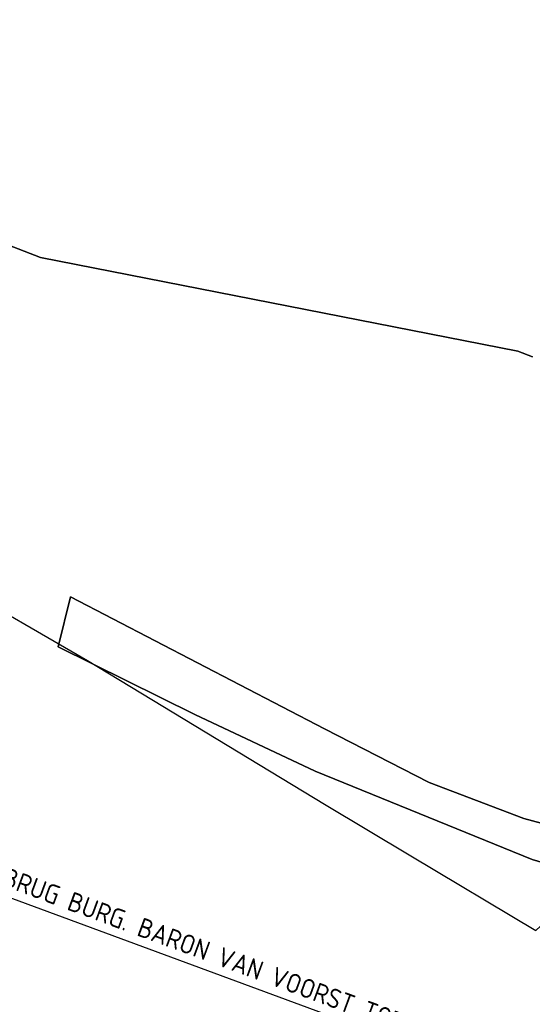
# Model space of a CAD drawing. Header units: millimetres. Extents: x 129727 to 131402, y 399018 to 399724.
# Tile 37 of 60: x 130146 to 130213, y 399433 to 399561. Entities that reach past the tile are written whole.
import ezdxf

# ---------------------------------------------------------------- set-up
doc = ezdxf.new("R2010")
doc.units = ezdxf.units.MM
doc.layers.add('EWD-EM-NW-MATEN', color=1, linetype='Continuous', lineweight=25)
for name, color, linetype in [('EWD-TO-NW-TXT25', 2, 'Continuous'), ('HTI_grens RWS', 162, 'FENCELINE1'), ('MDI-IN-OPNAMEGRENS', 7, 'Continuous'), ('MDI-VL-BEPLANTING', 7, 'Continuous'), ('MDI-VL-GRAS', 7, 'Continuous'), ('MDI-XX-TERREINAFSCH', 253, 'Continuous')]:
    doc.layers.add(name, color=color, linetype=linetype)
doc.styles.add('ISO', font='ISO.SHX')
doc.linetypes.add('FENCELINE1', pattern='A,6.35,-2.54,[133,ltypeshp.shx,S=2.54,R=0,X=-2.54,Y=0],-2.54,25.4', length=36.83)

msp = doc.modelspace()

# ---------------------------------------------------------------- linework, layer by layer
at = {"layer": 'EWD-EM-NW-MATEN'}
msp.add_line((130212.753, 399421.992), (130133.412, 399451.174), dxfattribs=at)
at = {"layer": 'HTI_grens RWS', "linetype": 'FENCELINE1', "ltscale": 0.2}
msp.add_lwpolyline([(130000, 399570.805), (130028.392, 399553.827), (130045.503, 399543.384), (130086.535, 399518.668), (130105.025, 399507.446), (130117.293, 399500), (130129.173, 399492.79), (130137.529, 399487.96), (130155.23, 399477.728), (130186.092, 399459.042), (130197.306, 399452.359), (130213.584, 399442.634), (130247.233, 399473.654), (130250.518, 399477.184), (130337.508, 399388.175), (130347.361, 399391.311), (130410.656, 399411.458)], dxfattribs=at)
at = {"layer": 'MDI-IN-OPNAMEGRENS'}
for p, q in [((130149.102, 399530.157), (130144.856, 399531.802)), ((130211.254, 399517.969), (130149.102, 399530.157)), ((130213.159, 399517.244), (130211.254, 399517.969))]:
    msp.add_line(p, q, dxfattribs=at)
at = {"layer": 'MDI-VL-BEPLANTING'}
for p, q in [((130144.856, 399531.802), (130149.102, 399530.157)), ((130149.102, 399530.157), (130211.254, 399517.969)), ((130211.254, 399517.969), (130213.159, 399517.244)), ((130153.025, 399486.029), (130151.422, 399479.513)), ((130186.091, 399468.858), (130153.025, 399486.029)), ((130151.422, 399479.513), (130169.216, 399470.719)), ((130169.216, 399470.719), (130184.882, 399463.334)), ((130199.715, 399461.859), (130186.091, 399468.858)), ((130184.882, 399463.334), (130213.112, 399451.857)), ((130212.013, 399457.184), (130199.715, 399461.859)), ((130225.963, 399453.541), (130212.013, 399457.184)), ((130213.112, 399451.857), (130243.997, 399442.793))]:
    msp.add_line(p, q, dxfattribs=at)
at = {"layer": 'MDI-VL-GRAS'}
for p, q in [((130151.422, 399479.513), (130153.025, 399486.029)), ((130153.025, 399486.029), (130186.091, 399468.858)), ((130169.216, 399470.719), (130151.422, 399479.513)), ((130184.882, 399463.334), (130169.216, 399470.719)), ((130186.091, 399468.858), (130199.715, 399461.859)), ((130213.112, 399451.857), (130184.882, 399463.334)), ((130199.715, 399461.859), (130212.013, 399457.184)), ((130212.013, 399457.184), (130225.963, 399453.541)), ((130243.997, 399442.793), (130213.112, 399451.857))]:
    msp.add_line(p, q, dxfattribs=at)
at = {"layer": 'MDI-XX-TERREINAFSCH'}
for p, q in [((130153.025, 399486.029), (130151.422, 399479.513)), ((130186.091, 399468.858), (130153.025, 399486.029)), ((130151.422, 399479.513), (130169.216, 399470.719)), ((130169.216, 399470.719), (130184.882, 399463.334)), ((130186.091, 399468.858), (130199.715, 399461.859)), ((130213.112, 399451.857), (130184.882, 399463.334)), ((130199.715, 399461.859), (130212.013, 399457.184)), ((130212.013, 399457.184), (130225.963, 399453.541)), ((130243.997, 399442.793), (130213.112, 399451.857))]:
    msp.add_line(p, q, dxfattribs=at)

# ---------------------------------------------------------------- texts
at = {"layer": 'EWD-TO-NW-TXT25', "style": 'ISO'}
msp.add_text('BRUG BURG. BARON VAN VOORST TOT VOORSTWEG', height=2.5, rotation=339.71764, dxfattribs=at).set_placement((130143.922, 399448.535))

doc.saveas('drawing.dxf')
